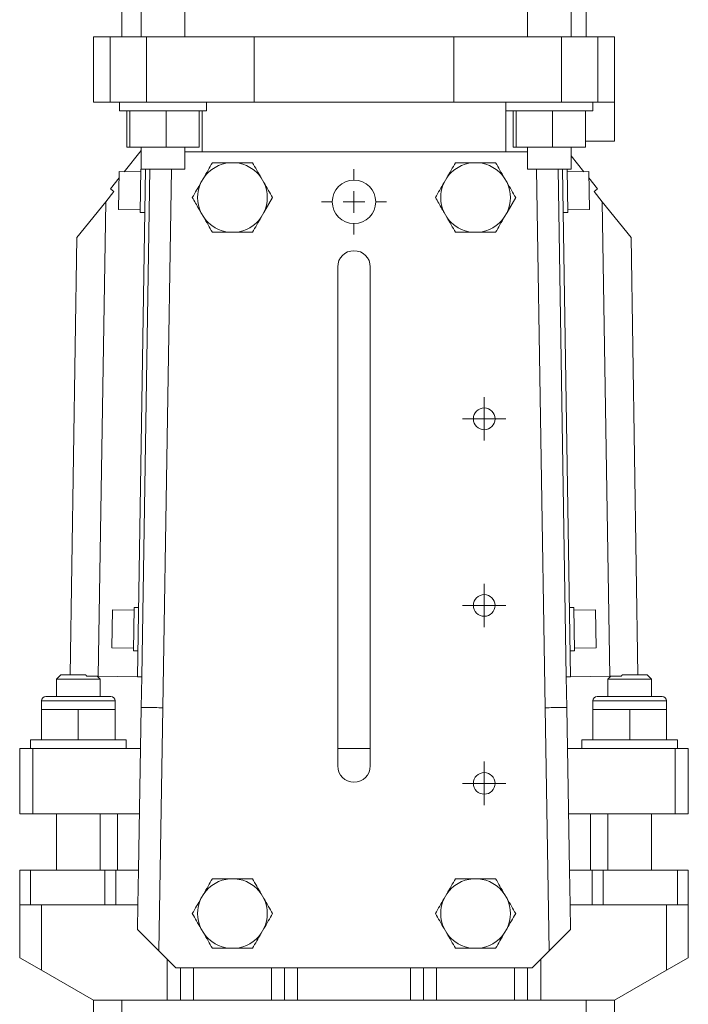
# Model space of a CAD drawing. Header units: millimetres. Extents: x -0.178 to 0.219, y 0.012 to 0.98.
# Tile 2 of 5: x -0.178 to -0.024, y 0.38 to 0.607. Entities that reach past the tile are written whole.
import ezdxf

# ---------------------------------------------------------------- set-up
doc = ezdxf.new("R2010")
doc.units = ezdxf.units.MM

# ---------------------------------------------------------------- blocks, each defined once
blk = doc.blocks.new('SW_CENTERMARKSYMBOL_6')
at = {"color": 0, "linetype": 'Continuous', "lineweight": 0}
for p, q in [((0, 0.0025), (0, 0.005)), ((0, 0), (0, 0.0025)), ((-0.0025, 0), (-0.005, 0)), ((0, 0), (-0.0025, 0)), ((0, 0), (0, -0.0025)), ((0, 0), (0.0025, 0)), ((0.0025, 0), (0.005, 0)), ((0, -0.0025), (0, -0.005))]:
    blk.add_line(p, q, dxfattribs=at)
blk = doc.blocks.new('SW_CENTERMARKSYMBOL_7')
at = {"color": 0, "linetype": 'Continuous', "lineweight": 0}
for p, q in [((0, 0.0025), (0, 0.005)), ((0, 0), (0, 0.0025)), ((-0.0025, 0), (-0.005, 0)), ((0, 0), (-0.0025, 0)), ((0, 0), (0, -0.0025)), ((0, 0), (0.0025, 0)), ((0.0025, 0), (0.005, 0)), ((0, -0.0025), (0, -0.005))]:
    blk.add_line(p, q, dxfattribs=at)
blk = doc.blocks.new('SW_CENTERMARKSYMBOL_8')
at = {"color": 0, "linetype": 'Continuous', "lineweight": 0}
for p, q in [((0, 0.0025), (0, 0.005)), ((0, 0), (0, 0.0025)), ((-0.0025, 0), (-0.005, 0)), ((0, 0), (-0.0025, 0)), ((0, 0), (0, -0.0025)), ((0, 0), (0.0025, 0)), ((0.0025, 0), (0.005, 0)), ((0, -0.0025), (0, -0.005))]:
    blk.add_line(p, q, dxfattribs=at)
blk = doc.blocks.new('SW_CENTERMARKSYMBOL_9')
at = {"color": 0, "linetype": 'Continuous', "lineweight": 0}
for p, q in [((0, 0.005), (0, 0.0075)), ((0, 0), (0, 0.0025)), ((-0.005, 0), (-0.0075, 0)), ((0, 0), (-0.0025, 0)), ((0, 0), (0, -0.0025)), ((0, 0), (0.0025, 0)), ((0.005, 0), (0.0075, 0)), ((0, -0.005), (0, -0.0075))]:
    blk.add_line(p, q, dxfattribs=at)

msp = doc.modelspace()

# ---------------------------------------------------------------- linework, layer by layer
at = {"color": 7, "linetype": 'Continuous', "lineweight": 15}
for p, q in [((-0.1540493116, 0.7480225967), (-0.1540493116, 0.6025226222)), ((-0.14954931, 0.7480225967), (-0.14954931, 0.6025226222)), ((-0.1395493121, 0.6025226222), (-0.1395493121, 0.7480225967)), ((-0.0605493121, 0.7480225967), (-0.0605493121, 0.6025226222)), ((-0.0505493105, 0.6025226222), (-0.0505493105, 0.7480225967)), ((-0.0470493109, 0.6025226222), (-0.0470493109, 0.6537726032)), ((-0.1605493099, 0.6025226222), (-0.1605493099, 0.5875226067)), ((-0.1605493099, 0.6025226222), (-0.1566758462, 0.6025226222)), ((-0.1566758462, 0.6025226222), (-0.1566758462, 0.5875226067)), ((-0.1566758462, 0.6025226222), (-0.1483394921, 0.6025226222)), ((-0.1483394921, 0.6025226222), (-0.1483394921, 0.5875226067)), ((-0.1483394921, 0.6025226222), (-0.1235493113, 0.6025226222)), ((-0.1235493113, 0.6025226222), (-0.1235493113, 0.5875226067)), ((-0.1235493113, 0.6025226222), (-0.0775493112, 0.6025226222)), ((-0.0775493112, 0.6025226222), (-0.0775493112, 0.5875226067)), ((-0.0775493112, 0.6025226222), (-0.0527591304, 0.6025226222)), ((-0.0527591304, 0.6025226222), (-0.0527591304, 0.5875226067)), ((-0.0527591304, 0.6025226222), (-0.0444227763, 0.6025226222)), ((-0.0444227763, 0.6025226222), (-0.0444227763, 0.5875226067)), ((-0.0444227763, 0.6025226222), (-0.0405493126, 0.6025226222)), ((-0.0405493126, 0.6025226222), (-0.0405493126, 0.5875226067)), ((-0.1605493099, 0.5875226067), (-0.1566758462, 0.5875226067)), ((-0.1566758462, 0.5875226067), (-0.1483394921, 0.5875226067)), ((-0.1545493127, 0.5875226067), (-0.1545493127, 0.5855226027)), ((-0.1345493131, 0.5855226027), (-0.1545493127, 0.5855226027)), ((-0.1528772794, 0.5771226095), (-0.1528772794, 0.5855226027)), ((-0.1521750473, 0.5771226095), (-0.1521750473, 0.5855226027)), ((-0.1483394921, 0.5875226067), (-0.1235493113, 0.5875226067)), ((-0.1438470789, 0.5771226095), (-0.1438470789, 0.5855226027)), ((-0.1362213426, 0.5771226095), (-0.1362213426, 0.5855226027)), ((-0.1355493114, 0.5855226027), (-0.1355493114, 0.5760226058)), ((-0.1345493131, 0.5855226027), (-0.1345493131, 0.5875226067)), ((-0.1235493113, 0.5875226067), (-0.0775493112, 0.5875226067)), ((-0.0775493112, 0.5875226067), (-0.0527591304, 0.5875226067)), ((-0.0655493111, 0.5875226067), (-0.0655493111, 0.5855226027)), ((-0.0655493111, 0.5875226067), (-0.0655493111, 0.5760226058)), ((-0.0455493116, 0.5855226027), (-0.0655493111, 0.5855226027)), ((-0.0638772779, 0.5771226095), (-0.0638772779, 0.5855226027)), ((-0.0631750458, 0.5771226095), (-0.0631750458, 0.5855226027)), ((-0.0548470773, 0.5771226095), (-0.0548470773, 0.5855226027)), ((-0.0527591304, 0.5875226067), (-0.0444227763, 0.5875226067)), ((-0.0472213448, 0.5771226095), (-0.0472213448, 0.5855226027)), ((-0.0455493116, 0.5855226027), (-0.0455493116, 0.5875226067)), ((-0.0444227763, 0.5875226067), (-0.0405493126, 0.5875226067)), ((-0.0405493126, 0.5785226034), (-0.0405493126, 0.5875226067)), ((-0.14954931, 0.5763889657), (-0.1534822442, 0.5714747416)), ((-0.1521750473, 0.5771226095), (-0.1528772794, 0.5771226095)), ((-0.1438470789, 0.5771226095), (-0.1521750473, 0.5771226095)), ((-0.14954931, 0.5771226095), (-0.14954931, 0.5720225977)), ((-0.1362213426, 0.5771226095), (-0.1438470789, 0.5771226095)), ((-0.1395493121, 0.5720225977), (-0.1395493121, 0.5771226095)), ((-0.0631750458, 0.5771226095), (-0.0638772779, 0.5771226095)), ((-0.0548470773, 0.5771226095), (-0.0631750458, 0.5771226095)), ((-0.0605493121, 0.5771226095), (-0.0605493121, 0.5720225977)), ((-0.0605493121, 0.5771226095), (-0.0605493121, 0.5760226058)), ((-0.0472213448, 0.5771226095), (-0.0548470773, 0.5771226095)), ((-0.0505493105, 0.5720225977), (-0.0505493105, 0.5771226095)), ((-0.0472213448, 0.5785226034), (-0.0405493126, 0.5785226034)), ((-0.1395493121, 0.5760226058), (-0.1005493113, 0.5760226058)), ((-0.1005493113, 0.5760226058), (-0.0605493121, 0.5760226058)), ((-0.0505493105, 0.5751394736), (-0.0476163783, 0.5714747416)), ((-0.1504395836, 0.4550529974), (-0.1486119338, 0.5720225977)), ((-0.1496115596, 0.5720543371), (-0.1497677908, 0.5620555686)), ((-0.14954931, 0.5720533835), (-0.1496115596, 0.5720543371)), ((-0.1395493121, 0.5720225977), (-0.14954931, 0.5720225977)), ((-0.1494397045, 0.4550373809), (-0.1476118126, 0.5720225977)), ((-0.1279101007, 0.5735267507), (-0.1291885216, 0.5735267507)), ((-0.0719101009, 0.5735267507), (-0.0731885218, 0.5735267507)), ((-0.0505493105, 0.5720225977), (-0.0605493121, 0.5720225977)), ((-0.0534868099, 0.5720225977), (-0.051658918, 0.4550373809)), ((-0.0506590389, 0.4550529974), (-0.0524866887, 0.5720225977)), ((-0.0514865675, 0.5720225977), (-0.0513308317, 0.5620555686)), ((-0.1546439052, 0.5700232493), (-0.156640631, 0.567528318)), ((-0.1546209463, 0.5714925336), (-0.1547571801, 0.5627735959)), ((-0.1496215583, 0.5714144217), (-0.1546209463, 0.5714925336)), ((-0.1351597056, 0.5700793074), (-0.135798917, 0.5689721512)), ((-0.1212997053, 0.5689721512), (-0.1219389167, 0.5700793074)), ((-0.0791597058, 0.5700793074), (-0.0797989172, 0.5689721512)), ((-0.0652997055, 0.5689721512), (-0.0659389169, 0.5700793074)), ((-0.0464776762, 0.5714925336), (-0.0514770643, 0.5714144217)), ((-0.0464776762, 0.5714925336), (-0.0463414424, 0.5627735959)), ((-0.0464547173, 0.5700232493), (-0.0444579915, 0.567528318)), ((-0.156640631, 0.567528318), (-0.1558598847, 0.5669034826)), ((-0.0444579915, 0.567528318), (-0.0452387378, 0.5669034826)), ((-0.1558598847, 0.5669034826), (-0.1577295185, 0.5645673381)), ((-0.1212997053, 0.5620772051), (-0.1193093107, 0.5655246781)), ((-0.0652997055, 0.5620772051), (-0.0633093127, 0.5655246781)), ((-0.0452387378, 0.5669034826), (-0.043369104, 0.5645673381)), ((-0.1577295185, 0.5645673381), (-0.1643597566, 0.5562828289)), ((-0.1594384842, 0.4551936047), (-0.1577295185, 0.5645673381)), ((-0.1547571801, 0.5627735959), (-0.1497577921, 0.562695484)), ((-0.0513408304, 0.562695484), (-0.0463414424, 0.5627735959)), ((-0.0416601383, 0.4551936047), (-0.043369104, 0.5645673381)), ((-0.0367388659, 0.5562828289), (-0.043369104, 0.5645673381)), ((-0.1497677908, 0.5620555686), (-0.1487679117, 0.5620399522)), ((-0.135798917, 0.5620772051), (-0.1351597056, 0.5609700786)), ((-0.1219389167, 0.5609700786), (-0.1212997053, 0.5620772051)), ((-0.0797989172, 0.5620772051), (-0.0791597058, 0.5609700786)), ((-0.0659389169, 0.5609700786), (-0.0652997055, 0.5620772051)), ((-0.0523307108, 0.5620399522), (-0.0513308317, 0.5620555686)), ((-0.1659341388, 0.4555226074), (-0.1643597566, 0.5562828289)), ((-0.1291885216, 0.5575226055), (-0.1279101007, 0.5575226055)), ((-0.0731885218, 0.5575226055), (-0.0719101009, 0.5575226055)), ((-0.0351644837, 0.4555226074), (-0.0367388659, 0.5562828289)), ((-0.1042993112, 0.4345226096), (-0.1042993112, 0.5495226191)), ((-0.0967993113, 0.5495226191), (-0.0967993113, 0.4345226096)), ((-0.1561988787, 0.4705048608), (-0.1563351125, 0.4617859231)), ((-0.1511994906, 0.4704267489), (-0.1561988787, 0.4705048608)), ((-0.151189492, 0.4710666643), (-0.1513457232, 0.4610678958)), ((-0.1501896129, 0.4710510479), (-0.151189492, 0.4710666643)), ((-0.0499091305, 0.4710666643), (-0.0509090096, 0.4710510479)), ((-0.0499091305, 0.4710666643), (-0.0497528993, 0.4610678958)), ((-0.0448997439, 0.4705048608), (-0.0498991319, 0.4704267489)), ((-0.0448997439, 0.4705048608), (-0.04476351, 0.4617859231)), ((-0.1563351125, 0.4617859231), (-0.1513357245, 0.4617078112)), ((-0.1513457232, 0.4610678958), (-0.1503458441, 0.4610522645)), ((-0.0507527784, 0.4610522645), (-0.0497528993, 0.4610678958)), ((-0.049762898, 0.4617078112), (-0.04476351, 0.4617859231)), ((-0.1680493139, 0.4555226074), (-0.1690493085, 0.4545226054)), ((-0.1690493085, 0.4545226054), (-0.1690493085, 0.4505226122)), ((-0.1640493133, 0.4545226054), (-0.1690493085, 0.4545226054)), ((-0.1680493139, 0.4555226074), (-0.1623246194, 0.4555226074)), ((-0.1590493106, 0.4545226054), (-0.1640493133, 0.4545226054)), ((-0.1594384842, 0.4551936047), (-0.1621130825, 0.4552354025)), ((-0.1590493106, 0.4545226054), (-0.159724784, 0.4551980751)), ((-0.1504395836, 0.4550529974), (-0.1594384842, 0.4551936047)), ((-0.1590493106, 0.4505226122), (-0.1590493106, 0.4545226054)), ((-0.1494397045, 0.4550373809), (-0.1504395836, 0.4550529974)), ((-0.14954931, 0.4480226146), (-0.1494397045, 0.4550373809)), ((-0.051658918, 0.4550373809), (-0.0506590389, 0.4550529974)), ((-0.051658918, 0.4550373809), (-0.0515493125, 0.4480226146)), ((-0.0506590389, 0.4550529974), (-0.0416601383, 0.4551936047)), ((-0.0413738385, 0.4551980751), (-0.0420493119, 0.4545226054)), ((-0.0420493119, 0.4545226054), (-0.0420493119, 0.4505226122)), ((-0.0370493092, 0.4545226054), (-0.0420493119, 0.4545226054)), ((-0.0416601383, 0.4551936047), (-0.03898554, 0.4552354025)), ((-0.0387740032, 0.4555226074), (-0.0330493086, 0.4555226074)), ((-0.032049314, 0.4545226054), (-0.0370493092, 0.4545226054)), ((-0.032049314, 0.4545226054), (-0.0330493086, 0.4555226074)), ((-0.032049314, 0.4505226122), (-0.032049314, 0.4545226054)), ((-0.1725493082, 0.4495226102), (-0.1725493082, 0.4475226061)), ((-0.1715493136, 0.4505226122), (-0.1640493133, 0.4505226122)), ((-0.1640493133, 0.4505226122), (-0.156549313, 0.4505226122)), ((-0.155549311, 0.4475226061), (-0.155549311, 0.4495226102)), ((-0.0455493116, 0.4495226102), (-0.0455493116, 0.4475226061)), ((-0.0445493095, 0.4505226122), (-0.0370493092, 0.4505226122)), ((-0.0370493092, 0.4505226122), (-0.0295493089, 0.4505226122)), ((-0.0285493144, 0.4475226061), (-0.0285493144, 0.4495226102)), ((-0.1725493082, 0.4475226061), (-0.1725493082, 0.4405226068)), ((-0.1682993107, 0.4475226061), (-0.1725493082, 0.4475226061)), ((-0.1640493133, 0.4475226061), (-0.1682993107, 0.4475226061)), ((-0.1640493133, 0.4475226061), (-0.1640493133, 0.4405226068)), ((-0.1597993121, 0.4475226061), (-0.1640493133, 0.4475226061)), ((-0.155549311, 0.4475226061), (-0.1597993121, 0.4475226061)), ((-0.155549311, 0.4475226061), (-0.155549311, 0.4405226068)), ((-0.14954931, 0.4480226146), (-0.1501743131, 0.4105226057)), ((-0.1445499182, 0.4479444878), (-0.145483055, 0.3919563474)), ((-0.0556155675, 0.3919563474), (-0.0565487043, 0.4479444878)), ((-0.0515493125, 0.4480226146), (-0.0509243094, 0.4105226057)), ((-0.0455493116, 0.4475226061), (-0.0455493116, 0.4405226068)), ((-0.0455493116, 0.4475226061), (-0.0412993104, 0.4475226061)), ((-0.0412993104, 0.4475226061), (-0.0370493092, 0.4475226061)), ((-0.0370493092, 0.4475226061), (-0.0370493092, 0.4405226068)), ((-0.0370493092, 0.4475226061), (-0.0327993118, 0.4475226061)), ((-0.0327993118, 0.4475226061), (-0.0285493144, 0.4475226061)), ((-0.0285493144, 0.4475226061), (-0.0285493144, 0.4405226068)), ((-0.1750493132, 0.4405226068), (-0.1750493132, 0.4385226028)), ((-0.1640493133, 0.4405226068), (-0.1750493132, 0.4405226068)), ((-0.1530493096, 0.4405226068), (-0.1640493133, 0.4405226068)), ((-0.1530493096, 0.4385226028), (-0.1530493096, 0.4405226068)), ((-0.0480493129, 0.4405226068), (-0.0480493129, 0.4385226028)), ((-0.0480493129, 0.4405226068), (-0.0370493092, 0.4405226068)), ((-0.0370493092, 0.4405226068), (-0.0260493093, 0.4405226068)), ((-0.0260493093, 0.4385226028), (-0.0260493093, 0.4405226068)), ((-0.1775493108, 0.4385226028), (-0.1775493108, 0.4235226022)), ((-0.1775493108, 0.4385226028), (-0.1745493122, 0.4385226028)), ((-0.1745493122, 0.4385226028), (-0.1745493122, 0.4235226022)), ((-0.1745493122, 0.4385226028), (-0.149707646, 0.4385226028)), ((-0.1042993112, 0.4385226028), (-0.0967993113, 0.4385226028)), ((-0.0513909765, 0.4385226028), (-0.0265493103, 0.4385226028)), ((-0.0265493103, 0.4385226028), (-0.0265493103, 0.4235226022)), ((-0.0265493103, 0.4385226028), (-0.0235493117, 0.4385226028)), ((-0.0235493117, 0.4385226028), (-0.0235493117, 0.4235226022)), ((-0.1775493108, 0.4235226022), (-0.1745493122, 0.4235226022)), ((-0.1745493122, 0.4235226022), (-0.1499576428, 0.4235226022)), ((-0.1690493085, 0.4235226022), (-0.1690493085, 0.4105226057)), ((-0.1590493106, 0.4105226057), (-0.1590493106, 0.4235226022)), ((-0.1550493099, 0.4235226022), (-0.1550493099, 0.4105226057)), ((-0.0511409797, 0.4235226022), (-0.0265493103, 0.4235226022)), ((-0.0460493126, 0.4235226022), (-0.0460493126, 0.4105226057)), ((-0.0420493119, 0.4235226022), (-0.0420493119, 0.4105226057)), ((-0.032049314, 0.4105226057), (-0.032049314, 0.4235226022)), ((-0.0265493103, 0.4235226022), (-0.0235493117, 0.4235226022)), ((-0.1775493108, 0.4025226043), (-0.1775493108, 0.4105226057)), ((-0.1775493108, 0.4105226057), (-0.1750493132, 0.4105226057)), ((-0.1750493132, 0.4025226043), (-0.1750493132, 0.4105226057)), ((-0.1750493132, 0.4105226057), (-0.1579249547, 0.4105226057)), ((-0.1579249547, 0.4025226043), (-0.1579249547, 0.4105226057)), ((-0.1579249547, 0.4105226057), (-0.155424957, 0.4105226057)), ((-0.155424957, 0.4025226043), (-0.155424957, 0.4105226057)), ((-0.155424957, 0.4105226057), (-0.1501743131, 0.4105226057)), ((-0.1501743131, 0.4105226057), (-0.150307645, 0.4025226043)), ((-0.1279101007, 0.408526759), (-0.1291885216, 0.408526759)), ((-0.0719101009, 0.408526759), (-0.0731885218, 0.408526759)), ((-0.0509243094, 0.4105226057), (-0.0507909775, 0.4025226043)), ((-0.0509243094, 0.4105226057), (-0.0456736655, 0.4105226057)), ((-0.0456736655, 0.4025226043), (-0.0456736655, 0.4105226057)), ((-0.0456736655, 0.4105226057), (-0.0431736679, 0.4105226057)), ((-0.0431736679, 0.4025226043), (-0.0431736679, 0.4105226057)), ((-0.0431736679, 0.4105226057), (-0.0260493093, 0.4105226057)), ((-0.0260493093, 0.4025226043), (-0.0260493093, 0.4105226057)), ((-0.0260493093, 0.4105226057), (-0.0235493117, 0.4105226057)), ((-0.0235493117, 0.4025226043), (-0.0235493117, 0.4105226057)), ((-0.1351597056, 0.4050792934), (-0.135798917, 0.4039721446)), ((-0.1212997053, 0.4039721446), (-0.1219389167, 0.4050792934)), ((-0.0791597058, 0.4050792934), (-0.0797989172, 0.4039721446)), ((-0.0652997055, 0.4039721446), (-0.0659389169, 0.4050792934)), ((-0.1775493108, 0.4025226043), (-0.1750493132, 0.4025226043)), ((-0.1775493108, 0.3903375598), (-0.1775493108, 0.4025226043)), ((-0.1750493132, 0.4025226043), (-0.1579249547, 0.4025226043)), ((-0.1725493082, 0.38745081), (-0.1725493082, 0.4025226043)), ((-0.1579249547, 0.4025226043), (-0.155424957, 0.4025226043)), ((-0.155424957, 0.4025226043), (-0.150307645, 0.4025226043)), ((-0.150307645, 0.4025226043), (-0.1504017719, 0.3968750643)), ((-0.0507909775, 0.4025226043), (-0.0506968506, 0.3968750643)), ((-0.0507909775, 0.4025226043), (-0.0456736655, 0.4025226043)), ((-0.0456736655, 0.4025226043), (-0.0431736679, 0.4025226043)), ((-0.0431736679, 0.4025226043), (-0.0260493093, 0.4025226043)), ((-0.0285493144, 0.38745081), (-0.0285493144, 0.4025226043)), ((-0.0260493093, 0.4025226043), (-0.0235493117, 0.4025226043)), ((-0.0235493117, 0.3903375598), (-0.0235493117, 0.4025226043)), ((-0.135798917, 0.3970772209), (-0.1351597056, 0.395970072)), ((-0.1219389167, 0.395970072), (-0.1212997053, 0.3970772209)), ((-0.0797989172, 0.3970772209), (-0.0791597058, 0.395970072)), ((-0.0659389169, 0.395970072), (-0.0652997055, 0.3970772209)), ((-0.1504017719, 0.3968750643), (-0.145483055, 0.3919563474)), ((-0.0556155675, 0.3919563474), (-0.0506968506, 0.3968750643)), ((-0.1775493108, 0.3903375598), (-0.1725493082, 0.38745081)), ((-0.1415493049, 0.3880226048), (-0.145483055, 0.3919563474)), ((-0.1291885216, 0.3925226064), (-0.1279101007, 0.3925226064)), ((-0.0731885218, 0.3925226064), (-0.0719101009, 0.3925226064)), ((-0.0556155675, 0.3919563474), (-0.0595493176, 0.3880226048)), ((-0.0285493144, 0.38745081), (-0.0235493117, 0.3903375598)), ((-0.1415492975, 0.3880226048), (-0.059549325, 0.3880226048)), ((-0.1405493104, 0.3805226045), (-0.1405493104, 0.3880226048)), ((-0.1375493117, 0.3805226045), (-0.1375493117, 0.3880226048)), ((-0.1195493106, 0.3805226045), (-0.1195493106, 0.3880226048)), ((-0.116549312, 0.3805226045), (-0.116549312, 0.3880226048)), ((-0.0845493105, 0.3805226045), (-0.0845493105, 0.3880226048)), ((-0.0815493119, 0.3805226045), (-0.0815493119, 0.3880226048)), ((-0.0635493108, 0.3805226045), (-0.0635493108, 0.3880226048)), ((-0.0605493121, 0.3805226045), (-0.0605493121, 0.3880226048)), ((-0.1725493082, 0.38745081), (-0.1605493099, 0.3805226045)), ((-0.0405493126, 0.3805226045), (-0.0285493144, 0.38745081)), ((-0.1435493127, 0.3805226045), (-0.1605493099, 0.3805226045)), ((-0.1605493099, 0.2865226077), (-0.1605493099, 0.3805226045)), ((-0.1540493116, 0.3136841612), (-0.1540493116, 0.3805226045)), ((-0.1405493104, 0.3805226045), (-0.1435493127, 0.3805226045)), ((-0.1375493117, 0.3805226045), (-0.1405493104, 0.3805226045)), ((-0.1195493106, 0.3805226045), (-0.1375493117, 0.3805226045)), ((-0.116549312, 0.3805226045), (-0.1195493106, 0.3805226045)), ((-0.1135493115, 0.3805226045), (-0.116549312, 0.3805226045)), ((-0.087549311, 0.3805226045), (-0.1135493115, 0.3805226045)), ((-0.0845493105, 0.3805226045), (-0.087549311, 0.3805226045)), ((-0.0815493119, 0.3805226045), (-0.0845493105, 0.3805226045)), ((-0.0635493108, 0.3805226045), (-0.0815493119, 0.3805226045)), ((-0.0605493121, 0.3805226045), (-0.0635493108, 0.3805226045)), ((-0.0575493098, 0.3805226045), (-0.0605493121, 0.3805226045)), ((-0.0405493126, 0.3805226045), (-0.0575493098, 0.3805226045)), ((-0.0470493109, 0.3136841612), (-0.0470493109, 0.3805226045)), ((-0.0405493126, 0.2865226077), (-0.0405493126, 0.3805226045))]:
    msp.add_line(p, q, dxfattribs=at)
at = {"color": 8, "linetype": 'Continuous', "lineweight": 15}
for p, q in [((-0.1426112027, 0.5720225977), (-0.144549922, 0.4479444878)), ((-0.0565487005, 0.4479444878), (-0.0584874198, 0.5720225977)), ((-0.1640493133, 0.4495226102), (-0.1725493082, 0.4495226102)), ((-0.155549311, 0.4495226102), (-0.1640493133, 0.4495226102)), ((-0.0370493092, 0.4495226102), (-0.0455493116, 0.4495226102)), ((-0.0285493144, 0.4495226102), (-0.0370493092, 0.4495226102)), ((-0.1435493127, 0.3805226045), (-0.1435493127, 0.3900226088)), ((-0.1135493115, 0.3805226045), (-0.1135493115, 0.3880226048)), ((-0.087549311, 0.3805226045), (-0.087549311, 0.3880226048)), ((-0.0575493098, 0.3805226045), (-0.0575493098, 0.3900226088))]:
    msp.add_line(p, q, dxfattribs=at)
at = {"color": 7, "linetype": 'Continuous', "lineweight": 15}
for centre, radius in [((-0.1005493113, 0.5645226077), 0.005), ((-0.0705493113, 0.5145226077), 0.0025), ((-0.0705493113, 0.4715226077), 0.0025), ((-0.0705493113, 0.4305226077), 0.0025)]:
    msp.add_circle(centre, radius, dxfattribs=at)
for centre, radius, start, end in [((-0.1285493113, 0.5655246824), 0.0080275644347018, 94.5671272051, 145.4328727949), ((-0.1285493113, 0.5655246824), 0.0080275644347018, 34.5671272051, 85.4328727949), ((-0.0725493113, 0.5655246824), 0.0080275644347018, 94.5671272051, 145.4328727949), ((-0.0725493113, 0.5655246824), 0.0080275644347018, 34.5671272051, 85.4328727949), ((-0.1285493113, 0.5655246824), 0.0080275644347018, 154.5671272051, 205.4328727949), ((-0.1285493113, 0.5655246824), 0.0080275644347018, 334.5671272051, 25.4328727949), ((-0.0725493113, 0.5655246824), 0.0080275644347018, 154.5671272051, 205.4328727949), ((-0.0725493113, 0.5655246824), 0.0080275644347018, 334.5671272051, 25.4328727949), ((-0.1285493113, 0.5655246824), 0.0080275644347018, 214.5671272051, 265.4328727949), ((-0.1285493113, 0.5655246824), 0.0080275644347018, 274.5671272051, 325.4328727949), ((-0.0725493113, 0.5655246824), 0.0080275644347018, 214.5671272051, 265.4328727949), ((-0.0725493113, 0.5655246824), 0.0080275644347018, 274.5671272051, 325.4328727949), ((-0.1005493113, 0.5495226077), 0.00375, 0, 180), ((-0.1715493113, 0.4495226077), 0.001, 90, 180), ((-0.1565493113, 0.4495226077), 0.001, 0, 90), ((-0.0445493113, 0.4495226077), 0.001, 90, 180), ((-0.0295493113, 0.4495226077), 0.001, 0, 90), ((-0.1005493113, 0.4345226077), 0.00375, 180, 0), ((-0.1285493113, 0.4005246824), 0.0080275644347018, 94.5671272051, 145.4328727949), ((-0.1285493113, 0.4005246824), 0.0080275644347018, 34.5671272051, 85.4328727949), ((-0.0725493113, 0.4005246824), 0.0080275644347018, 94.5671272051, 145.4328727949), ((-0.0725493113, 0.4005246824), 0.0080275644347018, 34.5671272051, 85.4328727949), ((-0.1285493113, 0.4005246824), 0.0080275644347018, 154.5671272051, 205.4328727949), ((-0.1285493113, 0.4005246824), 0.0080275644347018, 334.5671272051, 25.4328727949), ((-0.0725493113, 0.4005246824), 0.0080275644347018, 154.5671272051, 205.4328727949), ((-0.0725493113, 0.4005246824), 0.0080275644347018, 334.5671272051, 25.4328727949), ((-0.1285493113, 0.4005246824), 0.0080275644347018, 214.5671272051, 265.4328727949), ((-0.1285493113, 0.4005246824), 0.0080275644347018, 274.5671272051, 325.4328727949), ((-0.0725493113, 0.4005246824), 0.0080275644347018, 214.5671272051, 265.4328727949), ((-0.0725493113, 0.4005246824), 0.0080275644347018, 274.5671272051, 325.4328727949)]:
    msp.add_arc(centre, radius, start, end, dxfattribs=at)
for points, knots in [([(-0.1331693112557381, 0.5735267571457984), (-0.1334912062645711, 0.5729692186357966), (-0.1338171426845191, 0.5724046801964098), (-0.1344807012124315, 0.5712553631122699), (-0.1348200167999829, 0.5706676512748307), (-0.1351596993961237, 0.5700793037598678)], [0, 0, 0, 0, 0.5, 0.5, 1, 1, 1, 1]), ([(-0.1331693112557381, 0.5735267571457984), (-0.1325240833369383, 0.5735267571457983), (-0.1318707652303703, 0.5735267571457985), (-0.1305407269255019, 0.5735267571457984), (-0.129860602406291, 0.5735267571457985), (-0.1291885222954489, 0.5735267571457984)], [0, 0, 0, 0, 0.5, 0.5, 1, 1, 1, 1]), ([(-0.1279101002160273, 0.5735267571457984), (-0.1272398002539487, 0.5735267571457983), (-0.1265728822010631, 0.5735267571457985), (-0.1252447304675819, 0.5735267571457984), (-0.1245801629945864, 0.5735267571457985), (-0.1239293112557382, 0.5735267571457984)], [0, 0, 0, 0, 0.5, 0.5, 1, 1, 1, 1]), ([(-0.077169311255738, 0.5735267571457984), (-0.0774912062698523, 0.5729692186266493), (-0.0778171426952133, 0.5724046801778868), (-0.0784807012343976, 0.5712553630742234), (-0.0788200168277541, 0.5706676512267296), (-0.079159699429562, 0.5700793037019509)], [0, 0, 0, 0, 0.5, 0.5, 1, 1, 1, 1]), ([(-0.0771693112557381, 0.5735267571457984), (-0.0765240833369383, 0.5735267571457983), (-0.0758707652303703, 0.5735267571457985), (-0.0745407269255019, 0.5735267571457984), (-0.073860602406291, 0.5735267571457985), (-0.0731885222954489, 0.5735267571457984)], [0, 0, 0, 0, 0.5, 0.5, 1, 1, 1, 1]), ([(-0.0719101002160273, 0.5735267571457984), (-0.0712398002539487, 0.5735267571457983), (-0.0705728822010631, 0.5735267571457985), (-0.0692447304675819, 0.5735267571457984), (-0.0685801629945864, 0.5735267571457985), (-0.0679293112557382, 0.5735267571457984)], [0, 0, 0, 0, 0.5, 0.5, 1, 1, 1, 1]), ([(-0.1193093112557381, 0.5655246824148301), (-0.119631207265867, 0.5660822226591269), (-0.1199571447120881, 0.5666467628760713), (-0.1206207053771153, 0.5677960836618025), (-0.1209600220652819, 0.5683837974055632), (-0.1212997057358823, 0.5689721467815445)], [0, 0, 0, 0, 0.5, 0.5, 1, 1, 1, 1]), ([(-0.0633093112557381, 0.5655246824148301), (-0.063631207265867, 0.566082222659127), (-0.0639571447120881, 0.5666467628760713), (-0.0646207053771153, 0.5677960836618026), (-0.064960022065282, 0.5683837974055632), (-0.0652997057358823, 0.5689721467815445)], [0, 0, 0, 0, 0.5, 0.5, 1, 1, 1, 1]), ([(-0.1377893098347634, 0.5655246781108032), (-0.1372938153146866, 0.5646664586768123), (-0.1366377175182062, 0.5635300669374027), (-0.1359638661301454, 0.5623629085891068), (-0.1357989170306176, 0.5620772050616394)], [0, 0, 0, 0, 0.7552144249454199, 1, 1, 1, 1]), ([(-0.081789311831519, 0.5655246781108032), (-0.0812938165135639, 0.5646664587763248), (-0.0806377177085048, 0.5635300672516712), (-0.0799638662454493, 0.5623629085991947), (-0.0797989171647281, 0.5620772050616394)], [0, 0, 0, 0, 0.7552144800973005, 1, 1, 1, 1]), ([(-0.1239293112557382, 0.5575226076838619), (-0.1236074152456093, 0.5580801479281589), (-0.1232814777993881, 0.5586446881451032), (-0.1226179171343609, 0.5597940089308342), (-0.1222786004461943, 0.5603817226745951), (-0.1219389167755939, 0.5609700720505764)], [0, 0, 0, 0, 0.5, 0.5, 1, 1, 1, 1]), ([(-0.0679293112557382, 0.5575226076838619), (-0.0676074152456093, 0.5580801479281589), (-0.0672814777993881, 0.5586446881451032), (-0.0666179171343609, 0.5597940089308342), (-0.0662786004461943, 0.5603817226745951), (-0.0659389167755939, 0.5609700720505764)], [0, 0, 0, 0, 0.5, 0.5, 1, 1, 1, 1]), ([(-0.1331693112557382, 0.557522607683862), (-0.1325242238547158, 0.557522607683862), (-0.1318712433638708, 0.557522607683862), (-0.1305425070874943, 0.557522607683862), (-0.129861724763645, 0.557522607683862), (-0.1291885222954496, 0.557522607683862)], [0, 0, 0, 0, 0.5, 0.5, 1, 1, 1, 1]), ([(-0.1279101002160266, 0.557522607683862), (-0.1272391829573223, 0.557522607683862), (-0.1265722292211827, 0.557522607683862), (-0.1252449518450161, 0.557522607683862), (-0.1245812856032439, 0.557522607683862), (-0.1239293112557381, 0.557522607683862)], [0, 0, 0, 0, 0.5, 0.5, 1, 1, 1, 1]), ([(-0.0771693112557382, 0.557522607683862), (-0.0765242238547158, 0.557522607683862), (-0.0758712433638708, 0.557522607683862), (-0.0745425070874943, 0.557522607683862), (-0.073861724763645, 0.557522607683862), (-0.0731885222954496, 0.557522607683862)], [0, 0, 0, 0, 0.5, 0.5, 1, 1, 1, 1]), ([(-0.0719101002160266, 0.557522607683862), (-0.0712391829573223, 0.557522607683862), (-0.0705722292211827, 0.557522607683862), (-0.0692449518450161, 0.557522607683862), (-0.0685812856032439, 0.557522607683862), (-0.0679293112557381, 0.557522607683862)], [0, 0, 0, 0, 0.5, 0.5, 1, 1, 1, 1]), ([(-0.1495493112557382, 0.4480226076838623), (-0.1495493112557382, 0.4480226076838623), (-0.149419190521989, 0.4480205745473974), (-0.1489183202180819, 0.4480127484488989), (-0.1485477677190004, 0.4480069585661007), (-0.1476222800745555, 0.4479924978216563), (-0.14706770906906, 0.4479838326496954), (-0.1458585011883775, 0.4479649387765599), (-0.1452043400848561, 0.4479547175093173), (-0.1445499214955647, 0.4479444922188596)], [0, 0, 0, 0, 0.25, 0.25, 0.5, 0.5, 0.75, 0.75, 1, 1, 1, 1]), ([(-0.0565487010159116, 0.4479444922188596), (-0.0558942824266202, 0.4479547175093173), (-0.0552401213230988, 0.4479649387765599), (-0.0540309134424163, 0.4479838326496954), (-0.0534763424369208, 0.4479924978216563), (-0.0525508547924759, 0.4480069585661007), (-0.0521803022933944, 0.4480127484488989), (-0.0516794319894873, 0.4480205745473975), (-0.0515493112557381, 0.4480226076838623), (-0.0515493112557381, 0.4480226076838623)], [0, 0, 0, 0, 0.25, 0.25, 0.5, 0.5, 0.75, 0.75, 1, 1, 1, 1]), ([(-0.1331693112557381, 0.4085267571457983), (-0.1334912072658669, 0.4079692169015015), (-0.1338171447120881, 0.4074046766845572), (-0.1344807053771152, 0.4062553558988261), (-0.1348200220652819, 0.4056676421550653), (-0.1351597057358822, 0.4050792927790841)], [0, 0, 0, 0, 0.5, 0.5, 1, 1, 1, 1]), ([(-0.1331693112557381, 0.4085267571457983), (-0.1325240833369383, 0.4085267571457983), (-0.1318707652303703, 0.4085267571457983), (-0.1305407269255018, 0.4085267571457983), (-0.1298606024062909, 0.4085267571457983), (-0.1291885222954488, 0.4085267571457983)], [0, 0, 0, 0, 0.5000000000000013, 0.5000000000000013, 1, 1, 1, 1]), ([(-0.1279101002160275, 0.4085267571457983), (-0.1272398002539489, 0.4085267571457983), (-0.1265728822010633, 0.4085267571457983), (-0.1252447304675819, 0.4085267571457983), (-0.1245801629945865, 0.4085267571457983), (-0.1239293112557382, 0.4085267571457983)], [0, 0, 0, 0, 0.5, 0.5, 1, 1, 1, 1]), ([(-0.0771693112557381, 0.4085267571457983), (-0.0774912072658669, 0.4079692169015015), (-0.0778171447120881, 0.4074046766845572), (-0.0784807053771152, 0.406255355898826), (-0.0788200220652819, 0.4056676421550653), (-0.0791597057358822, 0.4050792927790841)], [0, 0, 0, 0, 0.5, 0.5, 1, 1, 1, 1]), ([(-0.0771693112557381, 0.4085267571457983), (-0.0765240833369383, 0.4085267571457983), (-0.0758707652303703, 0.4085267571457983), (-0.0745407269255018, 0.4085267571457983), (-0.0738606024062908, 0.4085267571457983), (-0.0731885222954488, 0.4085267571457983)], [0, 0, 0, 0, 0.5, 0.5, 1, 1, 1, 1]), ([(-0.0719101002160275, 0.4085267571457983), (-0.0712398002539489, 0.4085267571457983), (-0.0705728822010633, 0.4085267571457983), (-0.069244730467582, 0.4085267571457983), (-0.0685801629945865, 0.4085267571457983), (-0.0679293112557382, 0.4085267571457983)], [0, 0, 0, 0, 0.5, 0.5, 1, 1, 1, 1]), ([(-0.1193093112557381, 0.4005246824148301), (-0.119631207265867, 0.4010822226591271), (-0.1199571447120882, 0.4016467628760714), (-0.1206207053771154, 0.4027960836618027), (-0.1209600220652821, 0.4033837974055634), (-0.1212997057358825, 0.4039721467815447)], [0, 0, 0, 0, 0.5, 0.5, 1, 1, 1, 1]), ([(-0.0633093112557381, 0.4005246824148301), (-0.063631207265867, 0.4010822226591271), (-0.0639571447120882, 0.4016467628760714), (-0.0646207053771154, 0.4027960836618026), (-0.0649600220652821, 0.4033837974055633), (-0.0652997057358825, 0.4039721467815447)], [0, 0, 0, 0, 0.5, 0.5, 1, 1, 1, 1]), ([(-0.1377893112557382, 0.4005246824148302), (-0.1374674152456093, 0.3999671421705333), (-0.1371414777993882, 0.3994026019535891), (-0.1364779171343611, 0.3982532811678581), (-0.1361386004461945, 0.3976655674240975), (-0.1357989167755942, 0.3970772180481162)], [0, 0, 0, 0, 0.5, 0.5, 1, 1, 1, 1]), ([(-0.0817893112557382, 0.4005246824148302), (-0.0814674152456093, 0.3999671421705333), (-0.0811414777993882, 0.3994026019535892), (-0.0804779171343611, 0.398253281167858), (-0.0801386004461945, 0.3976655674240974), (-0.0797989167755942, 0.3970772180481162)], [0, 0, 0, 0, 0.5, 0.5, 1, 1, 1, 1]), ([(-0.1239293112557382, 0.3925226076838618), (-0.1236074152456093, 0.3930801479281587), (-0.1232814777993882, 0.393644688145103), (-0.1226179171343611, 0.3947940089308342), (-0.1222786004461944, 0.3953817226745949), (-0.121938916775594, 0.3959700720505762)], [0, 0, 0, 0, 0.5, 0.5, 1, 1, 1, 1]), ([(-0.0679293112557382, 0.3925226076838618), (-0.0676074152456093, 0.3930801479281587), (-0.0672814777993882, 0.393644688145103), (-0.0666179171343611, 0.3947940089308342), (-0.0662786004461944, 0.3953817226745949), (-0.065938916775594, 0.3959700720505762)], [0, 0, 0, 0, 0.5, 0.5, 1, 1, 1, 1]), ([(-0.1331693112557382, 0.3925226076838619), (-0.132524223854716, 0.3925226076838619), (-0.131871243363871, 0.3925226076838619), (-0.1305425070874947, 0.3925226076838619), (-0.1298617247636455, 0.3925226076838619), (-0.1291885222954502, 0.3925226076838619)], [0, 0, 0, 0, 0.5, 0.5, 1, 1, 1, 1]), ([(-0.1279101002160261, 0.3925226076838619), (-0.1272391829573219, 0.3925226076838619), (-0.1265722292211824, 0.3925226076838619), (-0.1252449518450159, 0.3925226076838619), (-0.1245812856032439, 0.3925226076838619), (-0.1239293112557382, 0.3925226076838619)], [0, 0, 0, 0, 0.5, 0.5, 1, 1, 1, 1]), ([(-0.0771693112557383, 0.3925226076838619), (-0.076524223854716, 0.3925226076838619), (-0.075871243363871, 0.3925226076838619), (-0.0745425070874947, 0.3925226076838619), (-0.0738617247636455, 0.3925226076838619), (-0.0731885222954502, 0.3925226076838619)], [0, 0, 0, 0, 0.5, 0.5, 1, 1, 1, 1]), ([(-0.0719101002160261, 0.3925226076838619), (-0.0712391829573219, 0.3925226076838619), (-0.0705722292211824, 0.3925226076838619), (-0.0692449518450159, 0.3925226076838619), (-0.0685812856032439, 0.3925226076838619), (-0.0679293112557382, 0.3925226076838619)], [0, 0, 0, 0, 0.5, 0.5, 1, 1, 1, 1])]:
    msp.add_open_spline(points, degree=3, knots=knots, dxfattribs=at)
for points in [[(-0.1219389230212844, 0.5700793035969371), (-0.1226174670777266, 0.5712545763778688), (-0.1232784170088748, 0.5723993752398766), (-0.1239293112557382, 0.5735267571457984)], [(-0.0659389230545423, 0.5700793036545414), (-0.0666174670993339, 0.5712545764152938), (-0.067278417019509, 0.5723993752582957), (-0.0679293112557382, 0.5735267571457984)], [(-0.1357989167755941, 0.5689721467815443), (-0.1364774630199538, 0.5677968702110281), (-0.1371384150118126, 0.5666520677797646), (-0.137789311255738, 0.5655246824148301)], [(-0.079798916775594, 0.5689721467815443), (-0.0804774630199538, 0.5677968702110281), (-0.0811384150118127, 0.5666520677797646), (-0.081789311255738, 0.5655246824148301)], [(-0.135159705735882, 0.5609700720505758), (-0.1344811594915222, 0.5597947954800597), (-0.1338202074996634, 0.5586499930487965), (-0.1331693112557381, 0.557522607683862)], [(-0.0791597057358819, 0.5609700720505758), (-0.0784811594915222, 0.5597947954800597), (-0.0778202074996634, 0.5586499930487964), (-0.0771693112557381, 0.557522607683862)], [(-0.1621130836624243, 0.4552353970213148), (-0.1621834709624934, 0.4553313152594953), (-0.1622539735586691, 0.4554270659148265), (-0.1623246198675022, 0.4555226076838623)], [(-0.0389855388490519, 0.4552353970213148), (-0.0389151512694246, 0.4553313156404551), (-0.0388446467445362, 0.4554270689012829), (-0.0387740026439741, 0.4555226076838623)], [(-0.1219389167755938, 0.4050792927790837), (-0.1226174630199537, 0.4062545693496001), (-0.1232784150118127, 0.4073993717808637), (-0.1239293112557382, 0.4085267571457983)], [(-0.0659389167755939, 0.4050792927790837), (-0.0666174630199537, 0.4062545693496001), (-0.0672784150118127, 0.4073993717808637), (-0.0679293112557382, 0.4085267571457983)], [(-0.135798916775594, 0.4039721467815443), (-0.1364774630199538, 0.4027968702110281), (-0.1371384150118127, 0.4016520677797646), (-0.1377893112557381, 0.4005246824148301)], [(-0.079798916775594, 0.4039721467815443), (-0.0804774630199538, 0.4027968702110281), (-0.0811384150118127, 0.4016520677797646), (-0.0817893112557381, 0.4005246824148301)], [(-0.1212997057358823, 0.3970772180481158), (-0.1206211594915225, 0.398252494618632), (-0.1199602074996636, 0.3993972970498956), (-0.1193093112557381, 0.4005246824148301)], [(-0.0652997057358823, 0.3970772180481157), (-0.0646211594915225, 0.398252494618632), (-0.0639602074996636, 0.3993972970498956), (-0.0633093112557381, 0.4005246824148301)], [(-0.135159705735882, 0.3959700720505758), (-0.1344811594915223, 0.3947947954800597), (-0.1338202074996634, 0.3936499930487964), (-0.1331693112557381, 0.392522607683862)], [(-0.079159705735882, 0.3959700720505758), (-0.0784811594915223, 0.3947947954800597), (-0.0778202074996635, 0.3936499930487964), (-0.0771693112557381, 0.392522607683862)]]:
    msp.add_open_spline(points, degree=3, dxfattribs=at)

# ---------------------------------------------------------------- block references
at = {"color": 7, "linetype": 'Continuous', "lineweight": 0}
for name, p in [('SW_CENTERMARKSYMBOL_9', (-0.1005493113, 0.5645226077)), ('SW_CENTERMARKSYMBOL_6', (-0.0705493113, 0.5145226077)), ('SW_CENTERMARKSYMBOL_7', (-0.0705493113, 0.4715226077)), ('SW_CENTERMARKSYMBOL_8', (-0.0705493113, 0.4305226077))]:
    msp.add_blockref(name, p, dxfattribs=at)

doc.saveas('drawing.dxf')
